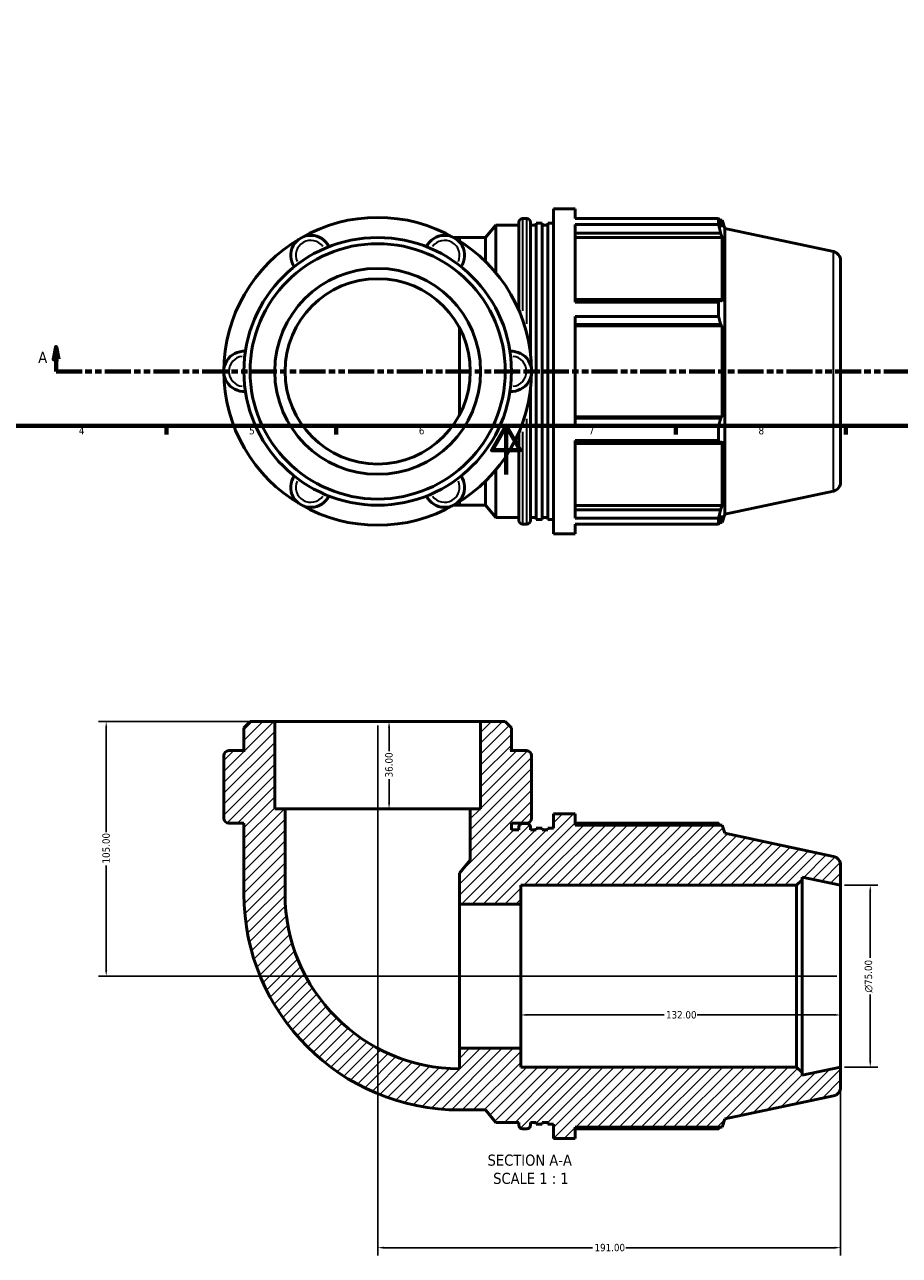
# Model space of a CAD drawing. Header units: millimetres. Extents: x 0 to 901, y -322 to 693.
# Tile 2 of 5: x 222 to 583, y -322 to 186. Entities that reach past the tile are written whole.
import ezdxf

# ---------------------------------------------------------------- set-up
doc = ezdxf.new("R2010")
doc.units = ezdxf.units.MM
doc.linetypes.add('DOUBLE_DASH_CHAIN', pattern=[1.2403, 0.6614, -0.0827, 0.1654, -0.0827, 0.1654, -0.0827])
for name, color, linetype, lineweight in [('Border (ANSI)', 7, 'Continuous', 70), ('Dimension (ANSI)', 7, 'Continuous', 25), ('Hatch (ANSI)', 7, 'Continuous', 18), ('Section Line (ANSI)', 7, 'DOUBLE_DASH_CHAIN', 70), ('Symbol (ANSI)', 7, 'Continuous', 25), ('Visible (ANSI)', 7, 'Continuous', 50), ('Visible Narrow (ANSI)', 7, 'Continuous', 35)]:
    doc.layers.add(name, color=color, linetype=linetype, lineweight=lineweight)
doc.styles.add('Label Text (ANSI)', font='tahoma.ttf')
doc.styles.add('Note Text (ANSI)', font='tahoma.ttf')
doc.dimstyles.new('Default - mm (ANSI)', dxfattribs={"dimtxt": 3.048, "dimasz": 2.5, "dimexe": 3.175, "dimexo": 1.6002, "dimgap": 0.8, "dimtad": 0, "dimtoh": 1, "dimrnd": 1e-08, "dimzin": 4, "dimdsep": 46, "dimtxsty": 'Note Text (ANSI)', "dimcen": 0.09, "dimdle": 10, "dimclrd": 256, "dimclre": 256, "dimclrt": 256, "dimadec": 1, "dimazin": 1, "dimtfac": 1, "dimtofl": 0, "dimtmove": 0, "dimatfit": 3, "dimfxl": 1, "dimtolj": 1, "dimtzin": 4, "dimlwd": -1, "dimlwe": -1, "dimarcsym": 0})

# ---------------------------------------------------------------- blocks, each defined once
blk = doc.blocks.new('Borders Default Border')
at = {"layer": 'Border (ANSI)'}
for p, q in [((280.33, 20), (280.33, 16.55)), ((350.42, 20), (350.42, 16.55)), ((490.58, 20), (490.58, 16.55)), ((560.67, 20), (560.67, 16.55))]:
    blk.add_line(p, q, dxfattribs=at)
at = {"layer": 'Border (ANSI)', "flags": 128}
for points in [[(20, 20), (20, 574), (821, 574), (821, 20), (20, 20)], [(420.5, 0), (420.5, 20), (414.73, 10), (426.27, 10), (420.5, 20)]]:
    blk.add_lwpolyline(points, dxfattribs=at)
at = {"layer": 'Border (ANSI)', "char_height": 3.05, "attachment_point": 7, "style": 'Note Text (ANSI)'}
for s, insert in [('4', (244.23, 16.55)), ('5', (314.48, 16.49)), ('6', (384.49, 16.49)), ('7', (454.6, 16.55)), ('8', (524.63, 16.48))]:
    blk.add_mtext(s, dxfattribs=dict(at, insert=insert))
blk = doc.blocks.new('2dTransSection0')
at = {"layer": 'Section Line (ANSI)', "linetype": 'Continuous'}
for p, q in [((234.85, 52.53), (233.85, 47.53)), ((234.85, 47.53), (234.85, 52.53)), ((235.85, 47.53), (234.85, 52.53)), ((606.86, 52.53), (605.86, 47.53)), ((606.86, 47.53), (606.86, 52.53)), ((607.86, 47.53), (606.86, 52.53)), ((233.85, 47.53), (235.85, 47.53)), ((234.85, 42.53), (234.85, 47.53)), ((605.86, 47.53), (607.86, 47.53)), ((606.86, 42.53), (606.86, 47.53)), ((234.85, 42.53), (245.33, 42.53)), ((596.37, 42.53), (606.86, 42.53))]:
    blk.add_line(p, q, dxfattribs=at)
at = {"layer": 'Section Line (ANSI)', "linetype": 'DOUBLE_DASH_CHAIN', "ltscale": 16.193508}
blk.add_line((234.85, 42.53), (606.86, 42.53), dxfattribs=at)
at = {"layer": 'Section Line (ANSI)', "linetype": 'Continuous', "flags": 128}
for points in [[(235.85, 47.53), (234.85, 52.53), (233.85, 47.53), (235.85, 47.53)], [(607.86, 47.53), (606.86, 52.53), (605.86, 47.53), (607.86, 47.53)]]:
    blk.add_lwpolyline(points, dxfattribs=at)
at = {"layer": 'Section Line (ANSI)'}
for points in [[(235.85, 47.53), (234.85, 52.53), (233.85, 47.53), (235.85, 47.53)], [(607.86, 47.53), (606.86, 52.53), (605.86, 47.53), (607.86, 47.53)]]:
    blk.add_solid(points, dxfattribs=at)
at = {"layer": 'Section Line (ANSI)', "char_height": 4.57, "attachment_point": 7, "style": 'Label Text (ANSI)'}
for insert in [(227.48, 46.03), (610.33, 46.03)]:
    blk.add_mtext('A', dxfattribs=dict(at, insert=insert))
blk = doc.blocks.new('*D7')
at = {"layer": 'Defpoints', "color": 0, "transparency": 16777216}
for p in [(558.51, -169.41), (558.51, -244.41), (570.72, -244.41)]:
    blk.add_point(p, dxfattribs=at)
at = {"layer": 'Dimension (ANSI)', "transparency": 16777216}
for p, q in [((560.11, -169.41), (573.9, -169.41)), ((570.72, -171.91), (570.72, -199.33)), ((570.72, -241.91), (570.72, -214.48)), ((560.11, -244.41), (573.9, -244.41))]:
    blk.add_line(p, q, dxfattribs=at)
for points in [[(570.3, -171.91), (571.14, -171.91), (570.72, -169.41)], [(570.3, -241.91), (571.14, -241.91), (570.72, -244.41)]]:
    blk.add_solid(points, dxfattribs=at)
at = {"layer": 'Dimension (ANSI)', "transparency": 16777216, "insert": (568.43, -213.68), "char_height": 3.048, "attachment_point": 1, "rotation": 90, "style": 'Note Text (ANSI)'}
blk.add_mtext('\\A1;\\fAIGDT|b0|i0;\\H3.0480;\\ln\\fTahoma|b0|i0;\\H3.0480;75.00', dxfattribs=at)
blk = doc.blocks.new('*D8')
at = {"layer": 'Defpoints', "color": 0, "transparency": 16777216}
for p in [(426.51, -206.91), (558.51, -206.91), (426.51, -222.91)]:
    blk.add_point(p, dxfattribs=at)
at = {"layer": 'Dimension (ANSI)', "transparency": 16777216}
for p, q in [((429.01, -222.91), (485.67, -222.91)), ((556.01, -222.91), (499.35, -222.91))]:
    blk.add_line(p, q, dxfattribs=at)
for points in [[(429.01, -222.49), (429.01, -223.32), (426.51, -222.91)], [(556.01, -222.49), (556.01, -223.32), (558.51, -222.91)]]:
    blk.add_solid(points, dxfattribs=at)
at = {"layer": 'Dimension (ANSI)', "transparency": 16777216, "insert": (486.47, -221.32), "char_height": 3.048, "attachment_point": 1, "style": 'Note Text (ANSI)'}
blk.add_mtext('\\A1;132.00', dxfattribs=at)
blk = doc.blocks.new('*D9')
at = {"layer": 'Defpoints', "color": 0, "transparency": 16777216}
for p in [(367.51, -101.91), (367.51, -137.91), (372.21, -137.91)]:
    blk.add_point(p, dxfattribs=at)
at = {"layer": 'Dimension (ANSI)', "transparency": 16777216}
for p, q in [((372.21, -104.41), (372.21, -114.08)), ((372.21, -135.41), (372.21, -125.74))]:
    blk.add_line(p, q, dxfattribs=at)
for points in [[(371.79, -104.41), (372.63, -104.41), (372.21, -101.91)], [(371.79, -135.41), (372.63, -135.41), (372.21, -137.91)]]:
    blk.add_solid(points, dxfattribs=at)
at = {"layer": 'Dimension (ANSI)', "transparency": 16777216, "insert": (370.62, -124.94), "char_height": 3.048, "attachment_point": 1, "rotation": 90, "style": 'Note Text (ANSI)'}
blk.add_mtext('\\A1;36.00', dxfattribs=at)
blk = doc.blocks.new('*D10')
at = {"layer": 'Defpoints', "color": 0, "transparency": 16777216}
for p in [(367.51, -101.91), (558.51, -244.41), (558.51, -318.91)]:
    blk.add_point(p, dxfattribs=at)
at = {"layer": 'Dimension (ANSI)', "transparency": 16777216}
for p, q in [((367.51, -103.51), (367.51, -322.08)), ((558.51, -246.01), (558.51, -322.08)), ((370.01, -318.91), (456.17, -318.91)), ((556.01, -318.91), (469.85, -318.91))]:
    blk.add_line(p, q, dxfattribs=at)
for points in [[(370.01, -318.49), (370.01, -319.32), (367.51, -318.91)], [(556.01, -318.49), (556.01, -319.32), (558.51, -318.91)]]:
    blk.add_solid(points, dxfattribs=at)
at = {"layer": 'Dimension (ANSI)', "transparency": 16777216, "insert": (456.97, -317.32), "char_height": 3.048, "attachment_point": 1, "style": 'Note Text (ANSI)'}
blk.add_mtext('\\A1;191.00', dxfattribs=at)
blk = doc.blocks.new('*D11')
at = {"layer": 'Defpoints', "color": 0, "transparency": 16777216}
for p in [(255.51, -101.91), (325.05, -101.91), (558.51, -206.91)]:
    blk.add_point(p, dxfattribs=at)
at = {"layer": 'Dimension (ANSI)', "transparency": 16777216}
for p, q in [((323.45, -101.91), (252.34, -101.91)), ((255.51, -104.41), (255.51, -147.57)), ((255.51, -204.41), (255.51, -161.25)), ((556.91, -206.91), (252.34, -206.91))]:
    blk.add_line(p, q, dxfattribs=at)
for points in [[(255.1, -104.41), (255.93, -104.41), (255.51, -101.91)], [(255.1, -204.41), (255.93, -204.41), (255.51, -206.91)]]:
    blk.add_solid(points, dxfattribs=at)
at = {"layer": 'Dimension (ANSI)', "transparency": 16777216, "insert": (253.93, -160.45), "char_height": 3.048, "attachment_point": 1, "rotation": 90, "style": 'Note Text (ANSI)'}
blk.add_mtext('\\A1;105.00', dxfattribs=at)

msp = doc.modelspace()

# ---------------------------------------------------------------- hatches: boundary and pattern name
at = {"layer": 'Hatch (ANSI)'}
h = msp.add_hatch(dxfattribs=at)
h.set_pattern_fill('ANSI31', color=256, scale=25.4, style=0)
h.set_pattern_definition([(45, (0, 0), (-2.245064, 2.245064), [])])
edge = h.paths.add_edge_path()
edge.add_line((409.9764, -137.9077), (405.7301, -137.9077))
edge.add_line((405.7301, -137.9077), (405.7301, -159.1072))
edge.add_line((405.7301, -159.1072), (401.2514, -164.4447))
edge.add_line((401.2514, -164.4447), (401.2514, -177.1836))
edge.add_line((401.2514, -177.1836), (426.5134, -177.1836))
edge.add_line((426.5134, -177.1836), (426.5134, -169.4077))
edge.add_line((426.5134, -169.4077), (540.3467, -169.4077))
edge.add_line((540.3467, -169.4077), (542.5967, -167.1577))
edge.add_line((542.5967, -167.1577), (542.5967, -166.0245))
edge.add_line((542.5967, -166.0245), (558.5134, -169.4077))
edge.add_line((558.5134, -169.4077), (558.5134, -161.1944))
edge.add_ellipse((554.7634, -161.1944), major_axis=(3.75, 0), ratio=1, start_angle=0, end_angle=78)
edge.add_line((555.5431, -157.5263), (510.7634, -148.0081))
edge.add_line((510.7634, -148.0081), (509.6553, -144.5977))
edge.add_line((509.6553, -144.5977), (449.0267, -144.5977))
edge.add_line((449.0267, -144.5977), (449.0267, -139.9077))
edge.add_line((449.0267, -139.9077), (440.0934, -139.9077))
edge.add_line((440.0934, -139.9077), (440.0934, -145.8171))
edge.add_line((440.0934, -145.8171), (437.7059, -145.8171))
edge.add_line((437.7059, -145.8171), (437.7059, -146.6077))
edge.add_line((437.7059, -146.6077), (435.3184, -146.6077))
edge.add_line((435.3184, -146.6077), (435.3184, -145.8171))
edge.add_line((435.3184, -145.8171), (432.9309, -145.8171))
edge.add_line((432.9309, -145.8171), (432.9309, -146.6077))
edge.add_line((432.9309, -146.6077), (430.5434, -146.6077))
edge.add_line((430.5434, -146.6077), (430.5434, -145.4277))
edge.add_ellipse((429.0434, -145.4277), major_axis=(1.5, 0), ratio=1, start_angle=0, end_angle=90)
edge.add_line((429.0434, -143.9277), (427.2684, -143.9277))
edge.add_ellipse((427.2684, -145.4277), major_axis=(0, 1.5), ratio=1, start_angle=0, end_angle=90)
edge.add_line((425.7684, -145.4277), (425.7684, -146.6077))
edge.add_line((425.7684, -146.6077), (422.7153, -146.6077))
edge.add_line((422.7153, -146.6077), (422.7153, -143.7877))
edge.add_line((422.7153, -143.7877), (428.9255, -143.7877))
edge.add_ellipse((428.9255, -141.7176), major_axis=(0, -2.0701), ratio=1, start_angle=0, end_angle=90)
edge.add_line((430.9956, -141.7176), (430.9956, -141.5077))
edge.add_line((430.9956, -141.5077), (430.9956, -137.9077))
edge.add_line((430.9956, -137.9077), (430.9956, -115.9778))
edge.add_ellipse((428.9255, -115.9778), major_axis=(2.0701, 0), ratio=1, start_angle=0, end_angle=90)
edge.add_line((428.9255, -113.9077), (422.2153, -113.9077))
edge.add_line((422.2153, -113.9077), (422.7153, -113.4077))
edge.add_line((422.7153, -113.4077), (422.7153, -104.4555))
edge.add_line((422.7153, -104.4555), (420.1675, -101.9077))
edge.add_line((420.1675, -101.9077), (409.9764, -101.9077))
edge.add_line((409.9764, -101.9077), (409.9764, -137.9077))
edge = h.paths.add_edge_path()
edge.add_line((329.2967, -137.9077), (325.0504, -137.9077))
edge.add_line((325.0504, -137.9077), (325.0504, -101.9077))
edge.add_line((325.0504, -101.9077), (314.8593, -101.9077))
edge.add_line((314.8593, -101.9077), (312.3115, -104.4555))
edge.add_line((312.3115, -104.4555), (312.3115, -113.4077))
edge.add_line((312.3115, -113.4077), (312.8115, -113.9077))
edge.add_line((312.8115, -113.9077), (306.1013, -113.9077))
edge.add_ellipse((306.1013, -115.9778), major_axis=(0, 2.0701), ratio=1, start_angle=0, end_angle=90)
edge.add_line((304.0312, -115.9778), (304.0312, -137.9077))
edge.add_line((304.0312, -137.9077), (304.0312, -141.5077))
edge.add_line((304.0312, -141.5077), (304.0312, -141.7176))
edge.add_ellipse((306.1013, -141.7176), major_axis=(-2.0701, 0), ratio=1, start_angle=0, end_angle=90)
edge.add_line((306.1013, -143.7877), (312.3115, -143.7877))
edge.add_line((312.3115, -143.7877), (312.3115, -172.9373))
edge.add_ellipse((401.4838, -172.9373), major_axis=(-89.1723, 0), ratio=1, start_angle=0, end_angle=90)
edge.add_line((401.4838, -262.1096), (411.9406, -262.1096))
edge.add_line((411.9406, -262.1096), (416.2184, -267.2077))
edge.add_line((416.2184, -267.2077), (425.7684, -267.2077))
edge.add_line((425.7684, -267.2077), (425.7684, -268.3877))
edge.add_ellipse((427.2684, -268.3877), major_axis=(-1.5, 0), ratio=1, start_angle=0, end_angle=90)
edge.add_line((427.2684, -269.8877), (429.0434, -269.8877))
edge.add_ellipse((429.0434, -268.3877), major_axis=(0, -1.5), ratio=1, start_angle=0, end_angle=90)
edge.add_line((430.5434, -268.3877), (430.5434, -267.2077))
edge.add_line((430.5434, -267.2077), (432.9309, -267.2077))
edge.add_line((432.9309, -267.2077), (432.9309, -267.9983))
edge.add_line((432.9309, -267.9983), (435.3184, -267.9983))
edge.add_line((435.3184, -267.9983), (435.3184, -267.2077))
edge.add_line((435.3184, -267.2077), (437.7059, -267.2077))
edge.add_line((437.7059, -267.2077), (437.7059, -267.9983))
edge.add_line((437.7059, -267.9983), (440.0934, -267.9983))
edge.add_line((440.0934, -267.9983), (440.0934, -273.9077))
edge.add_line((440.0934, -273.9077), (449.0267, -273.9077))
edge.add_line((449.0267, -273.9077), (449.0267, -269.2177))
edge.add_line((449.0267, -269.2177), (509.6553, -269.2177))
edge.add_line((509.6553, -269.2177), (510.7634, -265.8073))
edge.add_line((510.7634, -265.8073), (555.5431, -256.289))
edge.add_ellipse((554.7634, -252.621), major_axis=(0.7797, -3.6681), ratio=1, start_angle=0, end_angle=78)
edge.add_line((558.5134, -252.621), (558.5134, -244.4077))
edge.add_line((558.5134, -244.4077), (542.5967, -247.7909))
edge.add_line((542.5967, -247.7909), (542.5967, -246.6577))
edge.add_line((542.5967, -246.6577), (540.3467, -244.4077))
edge.add_line((540.3467, -244.4077), (426.5134, -244.4077))
edge.add_line((426.5134, -244.4077), (426.5134, -236.6318))
edge.add_line((426.5134, -236.6318), (401.2514, -236.6318))
edge.add_line((401.2514, -236.6318), (401.2514, -245.124))
edge.add_ellipse((401.4838, -172.9373), major_axis=(-0.2324, -72.1867), ratio=1, start_angle=270.184475, end_angle=360, ccw=False)
edge.add_line((329.2967, -172.9373), (329.2967, -137.9077))

# ---------------------------------------------------------------- linework, layer by layer
at = {"layer": 'Visible (ANSI)'}
for p, q in [((440.0934, -24.4712), (440.0934, 109.5288)), ((440.0934, 109.5288), (449.0267, 109.5288)), ((449.0267, 105.571), (449.0267, 109.5288)), ((411.9406, 97.7307), (416.2184, 102.8288)), ((416.2184, 83.245), (416.2184, 102.8288)), ((416.2184, 102.8288), (425.7684, 102.8288)), ((425.7684, 67.7546), (425.7684, 104.0088)), ((427.2684, 105.5088), (429.0434, 105.5088)), ((430.5434, 104.0088), (430.5434, 50.0923)), ((430.5434, 102.8288), (432.9309, 102.8288)), ((432.9309, -18.5618), (432.9309, 103.6194)), ((432.9309, 103.6194), (435.3184, 103.6194)), ((435.3184, -18.5618), (435.3184, 103.6194)), ((435.3184, 102.8288), (437.7059, 102.8288)), ((437.7059, -18.5618), (437.7059, 103.6194)), ((437.7059, 103.6194), (440.0934, 103.6194)), ((449.0267, 105.571), (508.1314, 105.571)), ((449.0267, 71.0645), (449.0267, 103.1482)), ((508.1314, 103.1482), (449.0267, 103.1482)), ((508.1314, 103.1482), (508.1314, 105.571)), ((508.5108, 104.8388), (509.6553, 104.8388)), ((509.6553, 101.9549), (509.0022, 103.8719)), ((509.6553, 101.9549), (509.6553, 104.8388)), ((510.7634, 101.4284), (509.6553, 104.8388)), ((401.4838, 97.7307), (398.8621, 97.7307)), ((401.4838, 97.7307), (411.9406, 97.7307)), ((411.9406, 87.8743), (411.9406, 97.7307)), ((449.0267, 99.5813), (509.0022, 99.5813)), ((449.0267, 97.7984), (509.6553, 97.7984)), ((509.0022, 99.5813), (509.6553, 97.7984)), ((509.6553, 71.3003), (509.6553, 97.7984)), ((510.7634, -16.3708), (510.7634, 101.4284)), ((555.5431, 91.9102), (510.7634, 101.4284)), ((558.5134, 88.2421), (558.5134, -3.1845)), ((509.0022, 72.2285), (449.0267, 72.2285)), ((509.6553, 71.3003), (509.0022, 72.2285)), ((449.0267, 71.0645), (508.1314, 71.0645)), ((508.1314, 65.2154), (508.1314, 71.0645)), ((449.0267, 19.8422), (449.0267, 65.2154)), ((508.1314, 65.2154), (449.0267, 65.2154)), ((449.0267, 61.8702), (509.0022, 61.8702)), ((449.0267, 61.2658), (509.6553, 61.2658)), ((509.0022, 61.8702), (509.6553, 61.2658)), ((509.6553, 23.7918), (509.6553, 61.2658)), ((401.2514, 24.5771), (401.2514, 60.4805)), ((430.5434, 34.9653), (430.5434, -18.9512)), ((449.0267, 23.7918), (509.6553, 23.7918)), ((509.0022, 23.1874), (449.0267, 23.1874)), ((509.6553, 23.7918), (509.0022, 23.1874)), ((425.7684, -18.9512), (425.7684, 17.303)), ((449.0267, 19.8422), (508.1314, 19.8422)), ((508.1314, 13.9931), (508.1314, 19.8422)), ((449.0267, -18.0906), (449.0267, 13.9931)), ((508.1314, 13.9931), (449.0267, 13.9931)), ((449.0267, 12.8291), (509.0022, 12.8291)), ((509.0022, 12.8291), (509.6553, 13.7572)), ((509.6553, -12.7409), (509.6553, 13.7572)), ((416.2184, -17.7712), (416.2184, 1.8126)), ((411.9406, -12.6731), (411.9406, -2.8167)), ((555.5431, -6.8526), (510.7634, -16.3708)), ((398.8621, -12.6731), (401.4838, -12.6731)), ((401.4838, -12.6731), (411.9406, -12.6731)), ((411.9406, -12.6731), (416.2184, -17.7712)), ((449.0267, -12.7409), (509.6553, -12.7409)), ((509.0022, -14.5237), (449.0267, -14.5237)), ((509.6553, -12.7409), (509.0022, -14.5237)), ((416.2184, -17.7712), (425.7684, -17.7712)), ((430.5434, -17.7712), (432.9309, -17.7712)), ((432.9309, -18.5618), (435.3184, -18.5618)), ((435.3184, -17.7712), (437.7059, -17.7712)), ((437.7059, -18.5618), (440.0934, -18.5618)), ((449.0267, -18.0906), (508.1314, -18.0906)), ((508.1314, -20.5134), (508.1314, -18.0906)), ((508.5108, -19.7812), (509.6553, -19.7812)), ((509.0022, -18.8143), (509.6553, -16.8973)), ((510.7634, -16.3708), (509.6553, -19.7812)), ((509.6553, -19.7812), (509.6553, -16.8973)), ((427.2684, -20.4512), (429.0434, -20.4512)), ((440.0934, -24.4712), (449.0267, -24.4712)), ((449.0267, -24.4712), (449.0267, -20.5134)), ((508.1314, -20.5134), (449.0267, -20.5134)), ((314.8593, -101.9077), (312.3115, -104.4555)), ((312.3115, -104.4555), (312.3115, -113.4077)), ((325.0504, -101.9077), (314.8593, -101.9077)), ((325.0504, -137.9077), (325.0504, -101.9077)), ((409.9764, -101.9077), (325.0504, -101.9077)), ((420.1675, -101.9077), (409.9764, -101.9077)), ((409.9764, -101.9077), (409.9764, -137.9077)), ((422.7153, -104.4555), (420.1675, -101.9077)), ((422.7153, -113.4077), (422.7153, -104.4555)), ((304.0312, -115.9778), (304.0312, -137.9077)), ((312.8115, -113.9077), (306.1013, -113.9077)), ((312.3115, -113.4077), (312.8115, -113.9077)), ((422.2153, -113.9077), (422.7153, -113.4077)), ((428.9255, -113.9077), (422.2153, -113.9077)), ((430.9956, -137.9077), (430.9956, -115.9778)), ((304.0312, -137.9077), (304.0312, -141.5077)), ((304.0312, -141.5077), (304.0312, -141.7176)), ((329.2967, -137.9077), (325.0504, -137.9077)), ((329.2967, -172.9373), (329.2967, -137.9077)), ((405.7301, -137.9077), (329.2967, -137.9077)), ((409.9764, -137.9077), (405.7301, -137.9077)), ((405.7301, -137.9077), (405.7301, -159.1072)), ((430.9956, -141.5077), (430.9956, -137.9077)), ((430.9956, -141.7176), (430.9956, -141.5077)), ((449.0267, -139.9077), (440.0934, -139.9077)), ((440.0934, -139.9077), (440.0934, -145.8171)), ((449.0267, -144.5977), (449.0267, -139.9077)), ((306.1013, -143.7877), (312.3115, -143.7877)), ((312.3115, -143.7877), (312.3115, -172.9373)), ((422.7153, -146.6077), (422.7153, -143.7877)), ((422.7153, -143.7877), (428.9255, -143.7877)), ((425.7684, -146.6077), (422.7153, -146.6077)), ((425.7684, -145.4277), (425.7684, -146.6077)), ((429.0434, -143.9277), (427.2684, -143.9277)), ((430.5434, -146.6077), (430.5434, -145.4277)), ((432.9309, -146.6077), (430.5434, -146.6077)), ((435.3184, -145.8171), (432.9309, -145.8171)), ((432.9309, -145.8171), (432.9309, -146.6077)), ((435.3184, -146.6077), (435.3184, -145.8171)), ((437.7059, -146.6077), (435.3184, -146.6077)), ((440.0934, -145.8171), (437.7059, -145.8171)), ((437.7059, -145.8171), (437.7059, -146.6077)), ((508.1314, -143.8655), (449.0267, -143.8655)), ((509.6553, -144.5977), (449.0267, -144.5977)), ((510.7634, -148.0081), (509.6553, -144.5977)), ((555.5431, -157.5263), (510.7634, -148.0081)), ((405.7301, -159.1072), (401.2514, -164.4447)), ((558.5134, -169.4077), (558.5134, -161.1944)), ((401.2514, -164.4447), (401.2514, -177.1836)), ((540.3467, -169.4077), (542.5967, -167.1577)), ((542.5967, -167.1577), (542.5967, -166.0245)), ((542.5967, -166.0245), (558.5134, -169.4077)), ((542.5967, -246.6577), (542.5967, -167.1577)), ((426.5134, -177.1836), (426.5134, -169.4077)), ((426.5134, -169.4077), (540.3467, -169.4077)), ((540.3467, -169.4077), (540.3467, -244.4077)), ((558.5134, -244.4077), (558.5134, -169.4077)), ((401.2514, -177.1836), (426.5134, -177.1836)), ((401.2514, -236.6318), (401.2514, -177.1836)), ((426.5134, -236.6318), (426.5134, -177.1836)), ((426.5134, -236.6318), (401.2514, -236.6318)), ((401.2514, -236.6318), (401.2514, -245.124)), ((426.5134, -244.4077), (426.5134, -236.6318)), ((540.3467, -244.4077), (426.5134, -244.4077)), ((542.5967, -246.6577), (540.3467, -244.4077)), ((558.5134, -244.4077), (542.5967, -247.7909)), ((542.5967, -247.7909), (542.5967, -246.6577)), ((558.5134, -252.621), (558.5134, -244.4077)), ((510.7634, -265.8073), (555.5431, -256.289)), ((401.4838, -262.1096), (411.9406, -262.1096)), ((411.9406, -262.1096), (416.2184, -267.2077)), ((416.2184, -267.2077), (425.7684, -267.2077)), ((425.7684, -267.2077), (425.7684, -268.3877)), ((430.5434, -268.3877), (430.5434, -267.2077)), ((430.5434, -267.2077), (432.9309, -267.2077)), ((432.9309, -267.2077), (432.9309, -267.9983)), ((432.9309, -267.9983), (435.3184, -267.9983)), ((435.3184, -267.9983), (435.3184, -267.2077)), ((435.3184, -267.2077), (437.7059, -267.2077)), ((437.7059, -267.2077), (437.7059, -267.9983)), ((437.7059, -267.9983), (440.0934, -267.9983)), ((440.0934, -267.9983), (440.0934, -273.9077)), ((509.6553, -269.2177), (510.7634, -265.8073)), ((427.2684, -269.8877), (429.0434, -269.8877)), ((440.0934, -273.9077), (449.0267, -273.9077)), ((449.0267, -273.9077), (449.0267, -269.2177)), ((449.0267, -269.2177), (509.6553, -269.2177)), ((449.0267, -269.9499), (508.1314, -269.9499))]:
    msp.add_line(p, q, dxfattribs=at)
for radius in [55.2019, 52.6541, 42.463, 38.2167]:
    msp.add_circle((367.5134, 42.5288), radius, dxfattribs=at)
for centre, radius, start, end in [((367.5134, 42.5288), 63.4822, 60, 120), ((427.2684, 104.0088), 1.5, 90, 180), ((429.0434, 104.0088), 1.5, 0, 90), ((367.5134, 42.5288), 63.4822, 120, 180), ((339.9125, 90.335), 8.2803, 25.698778, 214.301222), ((395.1144, 90.335), 8.2803, 325.698778, 154.301222), ((367.5134, 42.5288), 63.4822, 0, 60), ((554.7634, 88.2421), 3.75, 0, 78), ((312.3115, 42.5288), 8.2803, 85.698778, 274.301222), ((422.7153, 42.5288), 8.2803, 265.698778, 94.301222), ((367.5134, 42.5288), 63.4822, 180, 240), ((367.5134, 42.5288), 63.4822, 300, 0), ((339.9125, -5.2775), 8.2803, 145.698778, 334.301222), ((395.1144, -5.2775), 8.2803, 205.698778, 34.301222), ((554.7634, -3.1845), 3.75, 282, 0), ((367.5134, 42.5288), 63.4822, 240, 300), ((427.2684, -18.9512), 1.5, 180, 270), ((429.0434, -18.9512), 1.5, 270, 0), ((306.1013, -115.9778), 2.0701, 90, 180), ((428.9255, -115.9778), 2.0701, 0, 90), ((306.1013, -141.7176), 2.0701, 180, 270), ((428.9255, -141.7176), 2.0701, 270, 0), ((427.2684, -145.4277), 1.5, 90, 180), ((429.0434, -145.4277), 1.5, 0, 90), ((554.7634, -161.1944), 3.75, 0, 78), ((401.4838, -172.9373), 89.1723, 180, 270), ((401.4838, -172.9373), 72.1871, 180, 269.815525), ((554.7634, -252.621), 3.75, 282, 0), ((427.2684, -268.3877), 1.5, 180, 270), ((429.0434, -268.3877), 1.5, 270, 0)]:
    msp.add_arc(centre, radius, start, end, dxfattribs=at)
for points, weights in [([(508.1314, 105.571), (508.5842, 104.7041), (509.0022, 103.8719)], [1, 1.0013560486, 1.00189539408]), ([(509.0022, 99.5813), (508.5842, 101.3284), (508.1314, 103.1482)], [1.00189539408, 1.0013560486, 1]), ([(508.1314, 71.0645), (508.5842, 71.6583), (509.0022, 72.2285)], [1, 1.0013560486, 1.00189539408]), ([(509.0022, 61.8702), (508.5842, 63.5087), (508.1314, 65.2154)], [1.00189539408, 1.0013560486, 1]), ([(508.1314, 19.8422), (508.5842, 21.5489), (509.0022, 23.1874)], [1, 1.0013560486, 1.00189539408]), ([(509.0022, 12.8291), (508.5842, 13.3992), (508.1314, 13.9931)], [1.00189539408, 1.0013560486, 1]), ([(508.1314, -18.0906), (508.5842, -16.2708), (509.0022, -14.5237)], [1, 1.0013560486, 1.00189539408]), ([(509.0022, -18.8143), (508.5842, -19.6465), (508.1314, -20.5134)], [1.00189539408, 1.0013560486, 1]), ([(508.5108, -144.5977), (508.3243, -144.2348), (508.1314, -143.8655)], [1.00100650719, 1.00057725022, 1]), ([(508.1314, -269.9499), (508.3243, -269.5806), (508.5108, -269.2177)], [1, 1.00057725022, 1.00100650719])]:
    msp.add_rational_spline(points, weights, degree=2, dxfattribs=at)
at = {"layer": 'Visible Narrow (ANSI)'}
for p, q in [((427.2684, 105.391), (427.2684, 67.5414)), ((429.0434, 62.141), (429.0434, 105.3716)), ((401.4838, 96.3099), (401.4838, 97.7267)), ((555.5431, -6.2446), (555.5431, 91.3022)), ((429.0434, -20.3141), (429.0434, 22.9165)), ((427.2684, 17.5162), (427.2684, -20.3334)), ((401.4838, -12.6692), (401.4838, -11.2523))]:
    msp.add_line(p, q, dxfattribs=at)
for centre, start, end in [((339.9125, 90.335), 36.097869, 203.902131), ((395.1144, 90.335), 336.097869, 143.902131), ((312.3115, 42.5288), 96.097869, 263.902131), ((422.7153, 42.5288), 276.097869, 83.902131), ((339.9125, -5.2775), 156.097869, 323.902131), ((395.1144, -5.2775), 216.097869, 23.902131)]:
    msp.add_arc(centre, 6.2102, start, end, dxfattribs=at)

# ---------------------------------------------------------------- block references
msp.add_blockref('Borders Default Border', (0, 0))
at = {"layer": 'Section Line (ANSI)'}
msp.add_blockref('2dTransSection0', (0, 0), dxfattribs=at)

# ---------------------------------------------------------------- texts
at = {"layer": 'Symbol (ANSI)', "char_height": 4.572, "attachment_point": 7, "style": 'Label Text (ANSI)'}
for s, insert in [('SECTION A-A', (412.8479, -285.1723)), ('SCALE 1 : 1', (415.1672, -292.6852))]:
    msp.add_mtext(s, dxfattribs=dict(at, insert=insert))

# ---------------------------------------------------------------- dimensions: what is measured, and where the dimension line sits
at = {"layer": 'Dimension (ANSI)'}
for base, p1, p2, angle, override, picture, middle in [((255.5134, -101.9077), (558.5134, -206.9077), (325.0504, -101.9077), 90, {"dimtoh": 0, "dimdec": 2, "dimtp": 0, "dimtm": 0, "dimtdec": 2, "dimatfit": 1}, '*D11', (255.5134, -154.4077)), ((372.2111, -137.9077), (367.5134, -101.9077), (367.5134, -137.9077), 270, {"dimtoh": 0, "dimdec": 2, "dimse1": 1, "dimse2": 1, "dimtp": 0, "dimtm": 0, "dimtdec": 2, "dimatfit": 1}, '*D9', (372.2111, -119.9077)), ((558.5134, -318.9077), (367.5134, -101.9077), (558.5134, -244.4077), 180, {"dimtoh": 0, "dimdec": 2, "dimtp": 0, "dimtm": 0, "dimtdec": 2, "dimatfit": 1}, '*D10', (463.0134, -318.9077)), ((426.5134, -222.9077), (558.5134, -206.9077), (426.5134, -206.9077), 180, {"dimtoh": 0, "dimdec": 2, "dimse1": 1, "dimse2": 1, "dimtp": 0, "dimtm": 0, "dimtdec": 2, "dimatfit": 1}, '*D8', (492.5134, -222.9077))]:
    dim = msp.add_linear_dim(base=base, p1=p1, p2=p2, angle=angle, dimstyle='Default - mm (ANSI)', override=override, dxfattribs=at)
    dim.commit()
    dim.dimension.update_dxf_attribs({"geometry": picture, "text_midpoint": middle, "dimtype": 160})
dim = msp.add_linear_dim(base=(570.7208, -244.4077), p1=(558.5134, -169.4077), p2=(558.5134, -244.4077), angle=90, text='\\fAIGDT|b0|i0;\\H3.0480;\\ln\\fTahoma|b0|i0;\\H3.0480;<>', dimstyle='Default - mm (ANSI)', override={"dimtoh": 0, "dimdec": 2, "dimtp": 0, "dimtm": 0, "dimtdec": 2, "dimatfit": 1}, dxfattribs=at)
dim.commit()
dim.dimension.update_dxf_attribs({"geometry": '*D7', "text_midpoint": (570.7208, -206.9077), "dimtype": 160})

doc.saveas('drawing.dxf')
